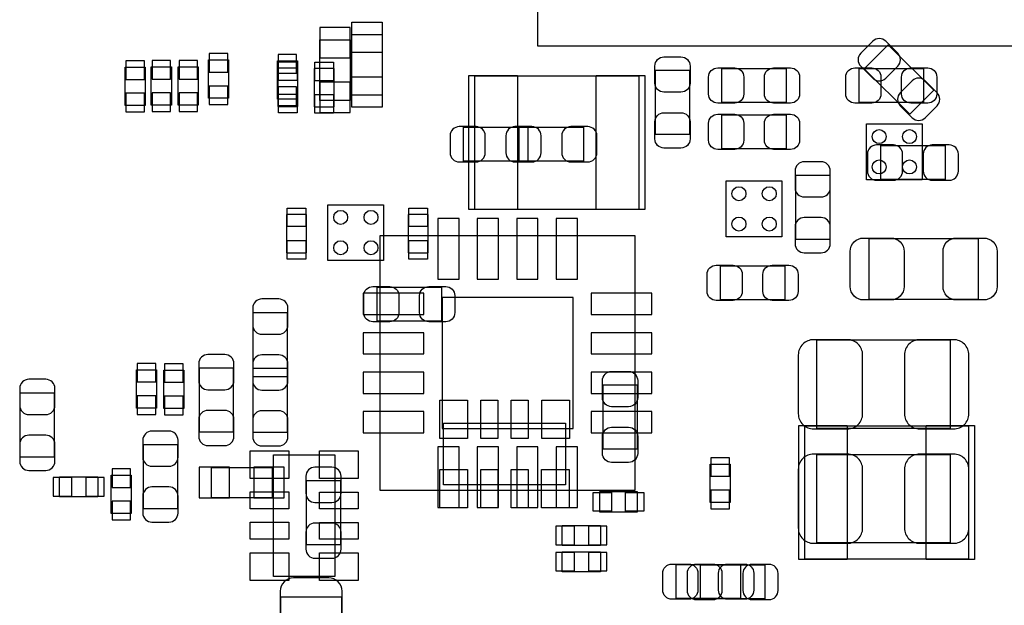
# Model space of a CAD drawing. Extents: x 7.2 to 74.8, y 34 to 67.
# Tile 6 of 9: x 41.2 to 57.4, y 46.3 to 55.9. Entities that reach past the tile are written whole.
import ezdxf

# ---------------------------------------------------------------- set-up
doc = ezdxf.new("R2010")
doc.units = 0
for name, color, linetype in [('PG_ASSEMBLY_BOTTOM', 30, 'CONTINUOUS'), ('PG_ASSEMBLY_TOP', 23, 'CONTINUOUS'), ('PIN_BOTTOM', 231, 'CONTINUOUS'), ('PIN_TOP', 173, 'CONTINUOUS')]:
    doc.layers.add(name, color=color, linetype=linetype)

msp = doc.modelspace()

# ---------------------------------------------------------------- linework, layer by layer
at = {"layer": 'PG_ASSEMBLY_BOTTOM'}
for points in [[(46.630336, 55.618126), (46.630336, 54.617874), (46.130464, 54.617874), (46.130464, 55.618126)], [(55.853838, 54.39029), (55.104284, 55.139844), (55.500016, 55.53583), (56.24957, 54.786022)], [(44.625768, 54.654704), (44.295568, 54.654704), (44.295568, 55.284624), (44.625768, 55.284624)], [(45.76064, 54.64048), (45.43044, 54.64048), (45.43044, 55.2704), (45.76064, 55.2704)], [(43.25112, 54.53634), (42.92092, 54.53634), (42.92092, 55.16626), (43.25112, 55.16626)], [(43.68292, 54.54142), (43.35272, 54.54142), (43.35272, 55.17134), (43.68292, 55.17134)], [(44.12742, 54.54142), (43.79722, 54.54142), (43.79722, 55.17134), (44.12742, 55.17134)], [(49.557178, 53.616352), (48.496982, 53.616352), (48.496982, 54.176168), (49.557178, 54.176168)], [(49.41697, 54.176168), (50.477166, 54.176168), (50.477166, 53.616352), (49.41697, 53.616352)], [(55.375302, 53.873908), (56.435498, 53.873908), (56.435498, 53.314092), (55.375302, 53.314092)], [(53.974492, 52.327302), (53.974492, 53.387498), (54.534308, 53.387498), (54.534308, 52.327302)], [(51.325272, 48.191928), (47.125128, 48.191928), (47.125128, 52.392072), (51.325272, 52.392072)], [(45.593508, 51.126898), (45.593508, 50.066702), (45.033692, 50.066702), (45.033692, 51.126898)], [(54.322726, 50.671476), (56.522874, 50.671476), (56.522874, 49.211484), (54.322726, 49.211484)], [(43.10888, 50.18024), (43.43908, 50.18024), (43.43908, 49.55032), (43.10888, 49.55032)], [(43.55846, 50.17516), (43.88866, 50.17516), (43.88866, 49.54524), (43.55846, 49.54524)], [(44.704508, 50.212498), (44.704508, 49.152302), (44.144692, 49.152302), (44.144692, 50.212498)], [(45.033692, 49.146714), (45.033692, 50.20691), (45.593508, 50.20691), (45.593508, 49.146714)], [(41.193212, 48.743362), (41.193212, 49.803558), (41.753028, 49.803558), (41.753028, 48.743362)], [(43.222672, 47.889922), (43.222672, 48.950118), (43.782488, 48.950118), (43.782488, 47.889922)], [(54.322726, 48.786796), (56.522874, 48.786796), (56.522874, 47.326804), (54.322726, 47.326804)], [(44.343574, 48.573436), (45.343826, 48.573436), (45.343826, 48.073564), (44.343574, 48.073564)], [(52.5653, 48.62576), (52.8955, 48.62576), (52.8955, 47.99584), (52.5653, 47.99584)], [(42.47134, 48.41748), (42.47134, 48.08728), (41.84142, 48.08728), (41.84142, 48.41748)], [(43.02252, 47.81296), (42.69232, 47.81296), (42.69232, 48.44288), (43.02252, 48.44288)], [(46.469808, 48.355758), (46.469808, 47.295562), (45.909992, 47.295562), (45.909992, 48.355758)], [(50.1269, 47.28464), (50.1269, 47.61484), (50.75682, 47.61484), (50.75682, 47.28464)], [(50.75682, 47.18304), (50.75682, 46.85284), (50.1269, 46.85284), (50.1269, 47.18304)], [(53.463698, 46.405292), (52.403502, 46.405292), (52.403502, 46.965108), (53.463698, 46.965108)], [(46.486826, 46.442122), (46.486826, 44.642278), (45.486574, 44.642278), (45.486574, 46.442122)]]:
    msp.add_lwpolyline(points, close=True, dxfattribs=at)
at = {"layer": 'PG_ASSEMBLY_TOP'}
for points in [[(49.718214, 65.767966), (49.718214, 55.51805), (59.96813, 55.51805), (59.96813, 65.767966)], [(46.658784, 55.707026), (47.158656, 55.707026), (47.158656, 54.706774), (46.658784, 54.706774)], [(45.438314, 54.519068), (45.768514, 54.519068), (45.768514, 55.148988), (45.438314, 55.148988)], [(46.0375, 54.51348), (46.3677, 54.51348), (46.3677, 55.1434), (46.0375, 55.1434)], [(48.68799, 52.824126), (48.68799, 55.02402), (51.38801, 55.02402), (51.38801, 52.824126)], [(51.663092, 55.114698), (52.222908, 55.114698), (52.222908, 54.054502), (51.663092, 54.054502)], [(53.819298, 55.143908), (53.819298, 54.584092), (52.759102, 54.584092), (52.759102, 55.143908)], [(56.079898, 55.143908), (56.079898, 54.584092), (55.019702, 54.584092), (55.019702, 55.143908)], [(53.819298, 54.381908), (53.819298, 53.822092), (52.759102, 53.822092), (52.759102, 54.381908)], [(55.141622, 53.312822), (55.141622, 54.230778), (56.059578, 54.230778), (56.059578, 53.312822)], [(52.830222, 53.290978), (53.748178, 53.290978), (53.748178, 52.373022), (52.830222, 52.373022)], [(46.264576, 51.982624), (46.264576, 52.90058), (47.182532, 52.90058), (47.182532, 51.982624)], [(45.9105, 52.739544), (45.5803, 52.739544), (45.5803, 52.109624), (45.9105, 52.109624)], [(47.9171, 52.739544), (47.5869, 52.739544), (47.5869, 52.109624), (47.9171, 52.109624)], [(56.983122, 52.341526), (56.983122, 51.341274), (55.183278, 51.341274), (55.183278, 52.341526)], [(52.733702, 51.332892), (52.733702, 51.892708), (53.793898, 51.892708), (53.793898, 51.332892)], [(47.074582, 50.982372), (47.074582, 51.542188), (48.134778, 51.542188), (48.134778, 50.982372)], [(51.359308, 48.872902), (50.799492, 48.872902), (50.799492, 49.933098), (51.359308, 49.933098)], [(50.1777, 49.3014), (50.1777, 48.2854), (48.1711, 48.2854), (48.1711, 49.3014)], [(56.82361, 49.258474), (56.82361, 47.05858), (54.12359, 47.05858), (54.12359, 49.258474)], [(45.3644, 48.7807), (46.3804, 48.7807), (46.3804, 46.7741), (45.3644, 46.7741)], [(51.36896, 47.8409), (51.36896, 48.1711), (50.73904, 48.1711), (50.73904, 47.8409)], [(53.062378, 46.970188), (53.062378, 46.410372), (52.002182, 46.410372), (52.002182, 46.970188)]]:
    msp.add_lwpolyline(points, close=True, dxfattribs=at)
at = {"layer": 'PIN_BOTTOM'}
for points in [[(46.63059, 55.317898), (46.63059, 55.818024), (46.130464, 55.818024), (46.130464, 55.317898)], [(44.308268, 55.084218), (44.613068, 55.084218), (44.613068, 55.389018), (44.308268, 55.389018)], [(45.44314, 55.069994), (45.74794, 55.069994), (45.74794, 55.374794), (45.44314, 55.374794)], [(42.93362, 54.965854), (43.23842, 54.965854), (43.23842, 55.270654), (42.93362, 55.270654)], [(43.36542, 54.970934), (43.67022, 54.970934), (43.67022, 55.275734), (43.36542, 55.275734)], [(43.80992, 54.970934), (44.11472, 54.970934), (44.11472, 55.275734), (43.80992, 55.275734)], [(46.63059, 54.417722), (46.63059, 54.917848), (46.130464, 54.917848), (46.130464, 54.417722)], [(42.93362, 54.431946), (43.23842, 54.431946), (43.23842, 54.736746), (42.93362, 54.736746)], [(43.36542, 54.437026), (43.67022, 54.437026), (43.67022, 54.741826), (43.36542, 54.741826)], [(43.80992, 54.437026), (44.11472, 54.437026), (44.11472, 54.741826), (43.80992, 54.741826)], [(44.308268, 54.55031), (44.613068, 54.55031), (44.613068, 54.85511), (44.308268, 54.85511)], [(45.44314, 54.536086), (45.74794, 54.536086), (45.74794, 54.840886), (45.44314, 54.840886)], [(48.4251, 51.671982), (48.4251, 52.67198), (48.075088, 52.67198), (48.075088, 51.671982)], [(49.075086, 51.671982), (49.075086, 52.67198), (48.725074, 52.67198), (48.725074, 51.671982)], [(49.725326, 51.671982), (49.725326, 52.67198), (49.375314, 52.67198), (49.375314, 51.671982)], [(50.375312, 51.671982), (50.375312, 52.67198), (50.0253, 52.67198), (50.0253, 51.671982)], [(47.845218, 51.0921), (47.845218, 51.442112), (46.84522, 51.442112), (46.84522, 51.0921)], [(50.305208, 49.211992), (50.305208, 51.372008), (48.145192, 51.372008), (48.145192, 49.211992)], [(51.605434, 51.0921), (51.605434, 51.442112), (50.605436, 51.442112), (50.605436, 51.0921)], [(47.845218, 50.442114), (47.845218, 50.792126), (46.84522, 50.792126), (46.84522, 50.442114)], [(51.605434, 50.442114), (51.605434, 50.792126), (50.605436, 50.792126), (50.605436, 50.442114)], [(43.42638, 50.284634), (43.12158, 50.284634), (43.12158, 49.979834), (43.42638, 49.979834)], [(43.87596, 50.279554), (43.57116, 50.279554), (43.57116, 49.974754), (43.87596, 49.974754)], [(47.845218, 49.791874), (47.845218, 50.141886), (46.84522, 50.141886), (46.84522, 49.791874)], [(51.605434, 49.791874), (51.605434, 50.141886), (50.605436, 50.141886), (50.605436, 49.791874)], [(43.42638, 49.750726), (43.12158, 49.750726), (43.12158, 49.445926), (43.42638, 49.445926)], [(43.87596, 49.745646), (43.57116, 49.745646), (43.57116, 49.440846), (43.87596, 49.440846)], [(47.845218, 49.141888), (47.845218, 49.4919), (46.84522, 49.4919), (46.84522, 49.141888)], [(51.605434, 49.141888), (51.605434, 49.4919), (50.605436, 49.4919), (50.605436, 49.141888)], [(48.4251, 47.911766), (48.4251, 48.911764), (48.075088, 48.911764), (48.075088, 47.911766)], [(49.075086, 47.911766), (49.075086, 48.911764), (48.725074, 48.911764), (48.725074, 47.911766)], [(49.725326, 47.911766), (49.725326, 48.911764), (49.375314, 48.911764), (49.375314, 47.911766)], [(50.375312, 47.911766), (50.375312, 48.911764), (50.0253, 48.911764), (50.0253, 47.911766)], [(52.8828, 48.730154), (52.578, 48.730154), (52.578, 48.425354), (52.8828, 48.425354)], [(42.70502, 48.242474), (43.00982, 48.242474), (43.00982, 48.547274), (42.70502, 48.547274)], [(44.643675, 48.573563), (44.143549, 48.573563), (44.143549, 48.073437), (44.643675, 48.073437)], [(45.543851, 48.573563), (45.043725, 48.573563), (45.043725, 48.073437), (45.543851, 48.073437)], [(42.041826, 48.09998), (42.041826, 48.40478), (41.737026, 48.40478), (41.737026, 48.09998)], [(42.575734, 48.09998), (42.575734, 48.40478), (42.270934, 48.40478), (42.270934, 48.09998)], [(52.8828, 48.196246), (52.578, 48.196246), (52.578, 47.891446), (52.8828, 47.891446)], [(42.70502, 47.708566), (43.00982, 47.708566), (43.00982, 48.013366), (42.70502, 48.013366)], [(50.022506, 47.60214), (50.022506, 47.29734), (50.327306, 47.29734), (50.327306, 47.60214)], [(50.556414, 47.60214), (50.556414, 47.29734), (50.861214, 47.29734), (50.861214, 47.60214)], [(50.327306, 46.86554), (50.327306, 47.17034), (50.022506, 47.17034), (50.022506, 46.86554)], [(50.861214, 46.86554), (50.861214, 47.17034), (50.556414, 47.17034), (50.556414, 46.86554)]]:
    msp.add_lwpolyline(points, close=True, dxfattribs=at)
for points in [[(55.047388, 55.182262), (55.245254, 54.984396, 0.415009), (55.457598, 54.984396), (55.655464, 55.182262, 0.415009), (55.655464, 55.394606), (55.457598, 55.592472, 0.415009), (55.245254, 55.592472), (55.047388, 55.394606, 0.415009)], [(56.306212, 54.743858), (56.108346, 54.941724, 0.415009), (55.896002, 54.941724), (55.698136, 54.743858, 0.415009), (55.698136, 54.531514), (55.896002, 54.333648, 0.415009), (56.108346, 54.333648), (56.306212, 54.531514, 0.415009)], [(48.427132, 53.606192), (48.70704, 53.606192, 0.414846), (48.857154, 53.756306), (48.857154, 54.036214, 0.414846), (48.70704, 54.186328), (48.427132, 54.186328, 0.414846), (48.277018, 54.036214), (48.277018, 53.756306, 0.414846)], [(49.34712, 53.606192), (49.627028, 53.606192, 0.414846), (49.777142, 53.756306), (49.777142, 54.036214, 0.414846), (49.627028, 54.186328), (49.34712, 54.186328, 0.414846), (49.197006, 54.036214), (49.197006, 53.756306, 0.414846)], [(49.627028, 54.186328), (49.34712, 54.186328, 0.414846), (49.197006, 54.036214), (49.197006, 53.756306, 0.414846), (49.34712, 53.606192), (49.627028, 53.606192, 0.414846), (49.777142, 53.756306), (49.777142, 54.036214, 0.414846)], [(50.547016, 54.186328), (50.267108, 54.186328, 0.414846), (50.116994, 54.036214), (50.116994, 53.756306, 0.414846), (50.267108, 53.606192), (50.547016, 53.606192, 0.414846), (50.69713, 53.756306), (50.69713, 54.036214, 0.414846)], [(55.305452, 53.303932), (55.58536, 53.303932, 0.414846), (55.735474, 53.454046), (55.735474, 53.733954, 0.414846), (55.58536, 53.884068), (55.305452, 53.884068, 0.414846), (55.155338, 53.733954), (55.155338, 53.454046, 0.414846)], [(56.505348, 53.884068), (56.22544, 53.884068, 0.414846), (56.075326, 53.733954), (56.075326, 53.454046, 0.414846), (56.22544, 53.303932), (56.505348, 53.303932, 0.414846), (56.655462, 53.454046), (56.655462, 53.733954, 0.414846)], [(53.964332, 53.457348), (53.964332, 53.17744, 0.414846), (54.114446, 53.027326), (54.394354, 53.027326, 0.414846), (54.544468, 53.17744), (54.544468, 53.457348, 0.414846), (54.394354, 53.607462), (54.114446, 53.607462, 0.414846)], [(54.544468, 52.257452), (54.544468, 52.53736, 0.414846), (54.394354, 52.687474), (54.114446, 52.687474, 0.414846), (53.964332, 52.53736), (53.964332, 52.257452, 0.414846), (54.114446, 52.107338), (54.394354, 52.107338, 0.414846)], [(45.023532, 51.196748), (45.023532, 50.91684, 0.414846), (45.173646, 50.766726), (45.453554, 50.766726, 0.414846), (45.603668, 50.91684), (45.603668, 51.196748, 0.414846), (45.453554, 51.346862), (45.173646, 51.346862, 0.414846)], [(54.267862, 49.206404), (54.827678, 49.206404, 0.414709), (55.077868, 49.456594), (55.077868, 50.426366, 0.414709), (54.827678, 50.676556), (54.267862, 50.676556, 0.414709), (54.017672, 50.426366), (54.017672, 49.456594, 0.414709)], [(56.577738, 50.676556), (56.017922, 50.676556, 0.414709), (55.767732, 50.426366), (55.767732, 49.456594, 0.414709), (56.017922, 49.206404), (56.577738, 49.206404, 0.414709), (56.827928, 49.456594), (56.827928, 50.426366, 0.414709)], [(44.134532, 50.282348), (44.134532, 50.00244, 0.414846), (44.284646, 49.852326), (44.564554, 49.852326, 0.414846), (44.714668, 50.00244), (44.714668, 50.282348, 0.414846), (44.564554, 50.432462), (44.284646, 50.432462, 0.414846)], [(45.603668, 49.996852), (45.603668, 50.27676, 0.414846), (45.453554, 50.426874), (45.173646, 50.426874, 0.414846), (45.023532, 50.27676), (45.023532, 49.996852, 0.414846), (45.173646, 49.846738), (45.453554, 49.846738, 0.414846)], [(45.023532, 50.27676), (45.023532, 49.996852, 0.414846), (45.173646, 49.846738), (45.453554, 49.846738, 0.414846), (45.603668, 49.996852), (45.603668, 50.27676, 0.414846), (45.453554, 50.426874), (45.173646, 50.426874, 0.414846)], [(41.183052, 49.873408), (41.183052, 49.5935, 0.414846), (41.333166, 49.443386), (41.613074, 49.443386, 0.414846), (41.763188, 49.5935), (41.763188, 49.873408, 0.414846), (41.613074, 50.023522), (41.333166, 50.023522, 0.414846)], [(44.714668, 49.082452), (44.714668, 49.36236, 0.414846), (44.564554, 49.512474), (44.284646, 49.512474, 0.414846), (44.134532, 49.36236), (44.134532, 49.082452, 0.414846), (44.284646, 48.932338), (44.564554, 48.932338, 0.414846)], [(45.603668, 49.076864), (45.603668, 49.356772, 0.414846), (45.453554, 49.506886), (45.173646, 49.506886, 0.414846), (45.023532, 49.356772), (45.023532, 49.076864, 0.414846), (45.173646, 48.92675), (45.453554, 48.92675, 0.414846)], [(41.763188, 48.673512), (41.763188, 48.95342, 0.414846), (41.613074, 49.103534), (41.333166, 49.103534, 0.414846), (41.183052, 48.95342), (41.183052, 48.673512, 0.414846), (41.333166, 48.523398), (41.613074, 48.523398, 0.414846)], [(43.212512, 49.019968), (43.212512, 48.74006, 0.414846), (43.362626, 48.589946), (43.642534, 48.589946, 0.414846), (43.792648, 48.74006), (43.792648, 49.019968, 0.414846), (43.642534, 49.170082), (43.362626, 49.170082, 0.414846)], [(54.267862, 47.321724), (54.827678, 47.321724, 0.414709), (55.077868, 47.571914), (55.077868, 48.541686, 0.414709), (54.827678, 48.791876), (54.267862, 48.791876, 0.414709), (54.017672, 48.541686), (54.017672, 47.571914, 0.414709)], [(56.577738, 48.791876), (56.017922, 48.791876, 0.414709), (55.767732, 48.541686), (55.767732, 47.571914, 0.414709), (56.017922, 47.321724), (56.577738, 47.321724, 0.414709), (56.827928, 47.571914), (56.827928, 48.541686, 0.414709)], [(45.899832, 48.425608), (45.899832, 48.1457, 0.414846), (46.049946, 47.995586), (46.329854, 47.995586, 0.414846), (46.479968, 48.1457), (46.479968, 48.425608, 0.414846), (46.329854, 48.575722), (46.049946, 48.575722, 0.414846)], [(43.792648, 47.820072), (43.792648, 48.09998, 0.414846), (43.642534, 48.250094), (43.362626, 48.250094, 0.414846), (43.212512, 48.09998), (43.212512, 47.820072, 0.414846), (43.362626, 47.669958), (43.642534, 47.669958, 0.414846)], [(46.479968, 47.225712), (46.479968, 47.50562, 0.414846), (46.329854, 47.655734), (46.049946, 47.655734, 0.414846), (45.899832, 47.50562), (45.899832, 47.225712, 0.414846), (46.049946, 47.075598), (46.329854, 47.075598, 0.414846)], [(52.333652, 46.395132), (52.61356, 46.395132, 0.414846), (52.763674, 46.545246), (52.763674, 46.825154, 0.414846), (52.61356, 46.975268), (52.333652, 46.975268, 0.414846), (52.183538, 46.825154), (52.183538, 46.545246, 0.414846)], [(53.533548, 46.975268), (53.25364, 46.975268, 0.414846), (53.103526, 46.825154), (53.103526, 46.545246, 0.414846), (53.25364, 46.395132), (53.533548, 46.395132, 0.414846), (53.683662, 46.545246), (53.683662, 46.825154, 0.414846)], [(45.476668, 46.532292), (45.476668, 46.082204, 0.414414), (45.696632, 45.86224), (46.276768, 45.86224, 0.414414), (46.496732, 46.082204), (46.496732, 46.532292, 0.414414), (46.276768, 46.752256), (45.696632, 46.752256, 0.414414)]]:
    msp.add_lwpolyline(points, format="xyb", close=True, dxfattribs=at)
at = {"layer": 'PIN_TOP'}
for points in [[(46.65853, 55.406798), (46.65853, 55.906924), (47.158656, 55.906924), (47.158656, 55.406798)], [(45.755814, 54.948582), (45.451014, 54.948582), (45.451014, 55.253382), (45.755814, 55.253382)], [(46.355, 54.942994), (46.0502, 54.942994), (46.0502, 55.247794), (46.355, 55.247794)], [(48.58893, 52.8193), (48.58893, 55.0291), (49.38903, 55.0291), (49.38903, 52.8193)], [(50.68697, 52.8193), (50.68697, 55.0291), (51.48707, 55.0291), (51.48707, 52.8193)], [(46.65853, 54.506622), (46.65853, 55.006748), (47.158656, 55.006748), (47.158656, 54.506622)], [(45.755814, 54.414674), (45.451014, 54.414674), (45.451014, 54.719474), (45.755814, 54.719474)], [(46.355, 54.409086), (46.0502, 54.409086), (46.0502, 54.713886), (46.355, 54.713886)], [(45.593, 52.843938), (45.8978, 52.843938), (45.8978, 52.539138), (45.593, 52.539138)], [(47.5996, 52.843938), (47.9044, 52.843938), (47.9044, 52.539138), (47.5996, 52.539138)], [(45.593, 52.31003), (45.8978, 52.31003), (45.8978, 52.00523), (45.593, 52.00523)], [(47.5996, 52.31003), (47.9044, 52.31003), (47.9044, 52.00523), (47.5996, 52.00523)], [(48.564292, 49.6824), (48.564292, 49.0474), (48.107092, 49.0474), (48.107092, 49.6824)], [(49.064418, 49.6824), (49.064418, 49.0474), (48.785018, 49.0474), (48.785018, 49.6824)], [(49.564544, 49.6824), (49.564544, 49.0474), (49.285144, 49.0474), (49.285144, 49.6824)], [(50.24501, 49.6824), (50.24501, 49.0474), (49.78781, 49.0474), (49.78781, 49.6824)], [(54.82463, 49.2633), (54.82463, 47.0535), (54.02453, 47.0535), (54.02453, 49.2633)], [(56.92267, 49.2633), (56.92267, 47.0535), (56.12257, 47.0535), (56.12257, 49.2633)], [(44.9834, 48.84801), (45.6184, 48.84801), (45.6184, 48.39081), (44.9834, 48.39081)], [(46.1264, 48.844708), (46.7614, 48.844708), (46.7614, 48.387508), (46.1264, 48.387508)], [(48.56353, 48.5394), (48.56353, 47.9044), (48.10633, 47.9044), (48.10633, 48.5394)], [(49.063656, 48.5394), (49.063656, 47.9044), (48.784256, 47.9044), (48.784256, 48.5394)], [(49.563782, 48.5394), (49.563782, 47.9044), (49.284382, 47.9044), (49.284382, 48.5394)], [(50.241708, 48.5394), (50.241708, 47.9044), (49.784508, 47.9044), (49.784508, 48.5394)], [(44.9834, 48.167544), (45.6184, 48.167544), (45.6184, 47.888144), (44.9834, 47.888144)], [(46.1264, 48.166782), (46.7614, 48.166782), (46.7614, 47.887382), (46.1264, 47.887382)], [(50.939446, 48.1584), (50.939446, 47.8536), (50.634646, 47.8536), (50.634646, 48.1584)], [(51.473354, 48.1584), (51.473354, 47.8536), (51.168554, 47.8536), (51.168554, 48.1584)], [(44.9834, 47.667418), (45.6184, 47.667418), (45.6184, 47.388018), (44.9834, 47.388018)], [(46.1264, 47.666656), (46.7614, 47.666656), (46.7614, 47.387256), (46.1264, 47.387256)], [(44.9834, 47.167292), (45.6184, 47.167292), (45.6184, 46.710092), (44.9834, 46.710092)], [(46.1264, 47.16653), (46.7614, 47.16653), (46.7614, 46.70933), (46.1264, 46.70933)]]:
    msp.add_lwpolyline(points, close=True, dxfattribs=at)
for points in [[(52.233068, 55.184548), (52.233068, 54.90464, -0.414846), (52.082954, 54.754526), (51.803046, 54.754526, -0.414846), (51.652932, 54.90464), (51.652932, 55.184548, -0.414846), (51.803046, 55.334662), (52.082954, 55.334662, -0.414846)], [(52.689252, 55.154068), (52.96916, 55.154068, -0.414846), (53.119274, 55.003954), (53.119274, 54.724046, -0.414846), (52.96916, 54.573932), (52.689252, 54.573932, -0.414846), (52.539138, 54.724046), (52.539138, 55.003954, -0.414846)], [(53.889148, 54.573932), (53.60924, 54.573932, -0.414846), (53.459126, 54.724046), (53.459126, 55.003954, -0.414846), (53.60924, 55.154068), (53.889148, 55.154068, -0.414846), (54.039262, 55.003954), (54.039262, 54.724046, -0.414846)], [(54.949852, 55.154068), (55.22976, 55.154068, -0.414846), (55.379874, 55.003954), (55.379874, 54.724046, -0.414846), (55.22976, 54.573932), (54.949852, 54.573932, -0.414846), (54.799738, 54.724046), (54.799738, 55.003954, -0.414846)], [(56.149748, 54.573932), (55.86984, 54.573932, -0.414846), (55.719726, 54.724046), (55.719726, 55.003954, -0.414846), (55.86984, 55.154068), (56.149748, 55.154068, -0.414846), (56.299862, 55.003954), (56.299862, 54.724046, -0.414846)], [(51.652932, 53.984652), (51.652932, 54.26456, -0.414846), (51.803046, 54.414674), (52.082954, 54.414674, -0.414846), (52.233068, 54.26456), (52.233068, 53.984652, -0.414846), (52.082954, 53.834538), (51.803046, 53.834538, -0.414846)], [(52.689252, 54.392068), (52.96916, 54.392068, -0.414846), (53.119274, 54.241954), (53.119274, 53.962046, -0.414846), (52.96916, 53.811932), (52.689252, 53.811932, -0.414846), (52.539138, 53.962046), (52.539138, 54.241954, -0.414846)], [(53.889148, 53.811932), (53.60924, 53.811932, -0.414846), (53.459126, 53.962046), (53.459126, 54.241954, -0.414846), (53.60924, 54.392068), (53.889148, 54.392068, -0.414846), (54.039262, 54.241954), (54.039262, 53.962046, -0.414846)], [(55.093108, 52.351432), (55.543196, 52.351432, -0.414414), (55.76316, 52.131468), (55.76316, 51.551332, -0.414414), (55.543196, 51.331368), (55.093108, 51.331368, -0.414414), (54.873144, 51.551332), (54.873144, 52.131468, -0.414414)], [(57.073292, 51.331368), (56.623204, 51.331368, -0.414414), (56.40324, 51.551332), (56.40324, 52.131468, -0.414414), (56.623204, 52.351432), (57.073292, 52.351432, -0.414414), (57.293256, 52.131468), (57.293256, 51.551332, -0.414414)], [(52.663852, 51.902868), (52.94376, 51.902868, -0.414846), (53.093874, 51.752754), (53.093874, 51.472846, -0.414846), (52.94376, 51.322732), (52.663852, 51.322732, -0.414846), (52.513738, 51.472846), (52.513738, 51.752754, -0.414846)], [(53.863748, 51.322732), (53.58384, 51.322732, -0.414846), (53.433726, 51.472846), (53.433726, 51.752754, -0.414846), (53.58384, 51.902868), (53.863748, 51.902868, -0.414846), (54.013862, 51.752754), (54.013862, 51.472846, -0.414846)], [(47.004732, 51.552348), (47.28464, 51.552348, -0.414846), (47.434754, 51.402234), (47.434754, 51.122326, -0.414846), (47.28464, 50.972212), (47.004732, 50.972212, -0.414846), (46.854618, 51.122326), (46.854618, 51.402234, -0.414846)], [(48.204628, 50.972212), (47.92472, 50.972212, -0.414846), (47.774606, 51.122326), (47.774606, 51.402234, -0.414846), (47.92472, 51.552348), (48.204628, 51.552348, -0.414846), (48.354742, 51.402234), (48.354742, 51.122326, -0.414846)], [(51.369468, 50.002948), (51.369468, 49.72304, -0.414846), (51.219354, 49.572926), (50.939446, 49.572926, -0.414846), (50.789332, 49.72304), (50.789332, 50.002948, -0.414846), (50.939446, 50.153062), (51.219354, 50.153062, -0.414846)], [(50.789332, 48.803052), (50.789332, 49.08296, -0.414846), (50.939446, 49.233074), (51.219354, 49.233074, -0.414846), (51.369468, 49.08296), (51.369468, 48.803052, -0.414846), (51.219354, 48.652938), (50.939446, 48.652938, -0.414846)], [(51.932332, 46.980348), (52.21224, 46.980348, -0.414846), (52.362354, 46.830234), (52.362354, 46.550326, -0.414846), (52.21224, 46.400212), (51.932332, 46.400212, -0.414846), (51.782218, 46.550326), (51.782218, 46.830234, -0.414846)], [(53.132228, 46.400212), (52.85232, 46.400212, -0.414846), (52.702206, 46.550326), (52.702206, 46.830234, -0.414846), (52.85232, 46.980348), (53.132228, 46.980348, -0.414846), (53.282342, 46.830234), (53.282342, 46.550326, -0.414846)]]:
    msp.add_lwpolyline(points, format="xyb", close=True, dxfattribs=at)
for centre in [(55.350664, 54.021736), (55.850536, 54.021736), (55.350664, 53.521864), (55.850536, 53.521864), (53.039264, 53.081936), (53.539136, 53.081936), (46.473618, 52.691538), (46.97349, 52.691538), (53.039264, 52.582064), (53.539136, 52.582064), (46.473618, 52.191666), (46.97349, 52.191666)]:
    msp.add_circle(centre, 0.115062, dxfattribs=at)

doc.saveas('drawing.dxf')
